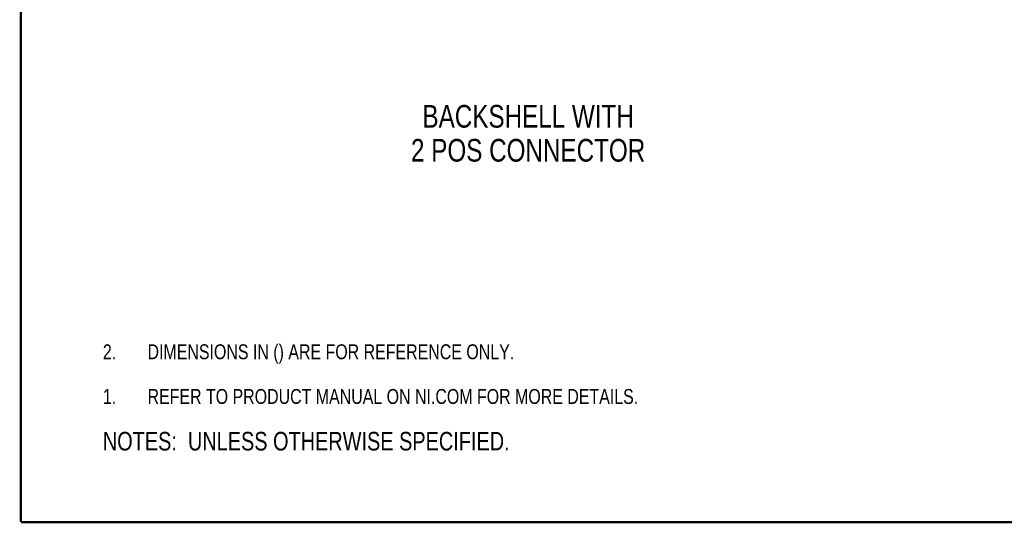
# Model space of a CAD drawing. Header units: inches. Extents: x 0.2 to 16.8, y 0.1 to 10.8.
# Tile 1 of 19: x 0.2 to 8.5, y 0.2 to 4.5. Entities that reach past the tile are written whole.
import ezdxf

# ---------------------------------------------------------------- set-up
doc = ezdxf.new("R2010")
doc.units = ezdxf.units.IN
doc.header["$LTSCALE"] = 0.935
doc.header["$MEASUREMENT"] = 0
doc.layers.get('0').update_dxf_attribs({"linetype": 'CONTINUOUS'})
doc.layers.add('DETAIL', color=7, linetype='CONTINUOUS')
doc.styles.get("Standard").update_dxf_attribs({"font": 'txt', "width": 0.8})

# ---------------------------------------------------------------- blocks, each defined once
blk = doc.blocks.new('CUSTOM_NOTE_BL0', base_point=(3.6751, 1.3124))
at = {"color": 2, "linetype": 'CONTINUOUS', "width": 0.8}
for s, p in [('1.', (0.9376, 1.2498)), ('REFER TO PRODUCT MANUAL ON NI.COM FOR MORE DETAILS.', (1.3125, 1.25))]:
    blk.add_text(s, height=0.125, dxfattribs=at).set_placement(p)
blk = doc.blocks.new('NOTES_HEADER_BL1', base_point=(3.1215, 0.9375))
at = {"layer": 'DETAIL', "color": 2, "linetype": 'CONTINUOUS', "width": 0.8}
blk.add_text('NOTES:  UNLESS OTHERWISE SPECIFIED.', height=0.156, dxfattribs=at).set_placement((0.9375, 0.8595))
blk = doc.blocks.new('DIMS_REF_BL2', base_point=(3.1251, 1.6874))
at = {"layer": 'DETAIL', "color": 2, "linetype": 'CONTINUOUS', "width": 0.8}
for s, p in [('2.', (0.9376, 1.6248)), ('DIMENSIONS IN () ARE FOR REFERENCE ONLY.', (1.3125, 1.625))]:
    blk.add_text(s, height=0.125, dxfattribs=at).set_placement(p)

msp = doc.modelspace()

# ---------------------------------------------------------------- linework, layer by layer
at = {"color": 7, "linetype": 'CONTINUOUS', "const_width": 0.02}
for points in [[(0.25, 10.7586), (0.25, 0.2586)], [(0.25, 0.2586), (16.75, 0.2586)]]:
    msp.add_lwpolyline(points, dxfattribs=at)

# ---------------------------------------------------------------- block references
at = {"color": 2, "linetype": 'CONTINUOUS'}
msp.add_blockref('CUSTOM_NOTE_BL0', (3.6751, 1.3124), dxfattribs=at)
at = {"layer": 'DETAIL', "color": 2, "linetype": 'CONTINUOUS'}
for name, p in [('DIMS_REF_BL2', (3.1251, 1.6874)), ('NOTES_HEADER_BL1', (3.1215, 0.9375))]:
    msp.add_blockref(name, p, dxfattribs=at)

# ---------------------------------------------------------------- texts
at = {"layer": 'DETAIL', "color": 2, "linetype": 'CONTINUOUS', "insert": (4.5054, 3.7578), "char_height": 0.19, "width": 2.28, "attachment_point": 2, "line_spacing_factor": 0.9}
msp.add_mtext('BACKSHELL WITH\\P2 POS CONNECTOR', dxfattribs=at)

doc.saveas('drawing.dxf')
